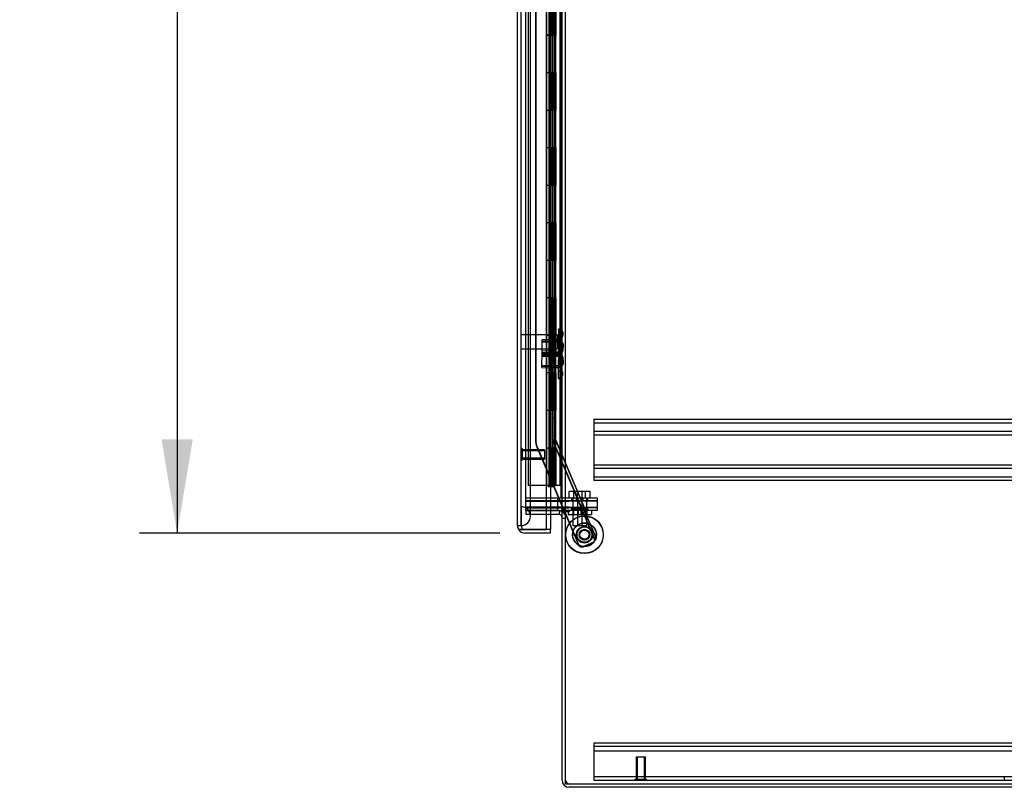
# Model space of a CAD drawing. Header units: inches. Extents: x 1 to 359, y -2 to 239.
# Tile 85 of 103: x 188 to 214, y 69 to 89. Entities that reach past the tile are written whole.
import ezdxf
from ezdxf.enums import TextEntityAlignment as Align
from ezdxf.lldxf.tags import DXFTag

# ---------------------------------------------------------------- set-up
doc = ezdxf.new("R2010")
doc.units = ezdxf.units.IN
doc.header["$MEASUREMENT"] = 0
for name, color, linetype in [('COM42890-3', 7, 'Continuous'), ('COM53964-2', 7, 'Continuous'), ('COM54746-60', 7, 'Continuous'), ('COM70098', 7, 'Continuous'), ('COM70220', 7, 'Continuous'), ('COM70739-9', 7, 'Continuous'), ('COM70839-3', 7, 'Continuous'), ('COM71196-8', 7, 'Continuous'), ('COM71197-1', 7, 'Continuous'), ('COM71303-3', 7, 'Continuous'), ('Default', 7, 'Continuous'), ('GSK87756', 7, 'Continuous'), ('NTS18147', 7, 'Continuous'), ('NTS86070', 7, 'Continuous'), ('ROL87452', 7, 'Continuous'), ('RVT17786', 7, 'Continuous'), ('SCC180005', 7, 'Continuous'), ('STD26122', 7, 'Continuous'), ('STD26258', 7, 'Continuous'), ('WAF25376', 7, 'Continuous'), ('WAM30038', 7, 'Continuous')]:
    doc.layers.add(name, color=color, linetype=linetype)
doc.styles.add('SEACAD_Times_New_Roman', font='times.ttf')
tags = doc.linetypes.add('HIDDEN2', pattern=[0.1875, 0.125, -0.0625]).pattern_tags.tags
tags[6:7] = [DXFTag(74, 4), DXFTag(75, 0), DXFTag(340, '0'), DXFTag(46, 0.0), DXFTag(50, 0.0), DXFTag(44, 0.0), DXFTag(45, 0.0)]
tags[4:5] = [DXFTag(74, 4), DXFTag(75, 0), DXFTag(340, '0'), DXFTag(46, 0.0), DXFTag(50, 0.0), DXFTag(44, 0.0), DXFTag(45, 0.0)]
doc.dimstyles.new('HAMMOND_(STH_-_540x360)', dxfattribs={"dimtxt": 2, "dimasz": 2.5, "dimexe": 1, "dimexo": 1, "dimgap": 0.5, "dimtad": 0, "dimtih": 1, "dimtoh": 1, "dimzin": 0, "dimdsep": 46, "dimtxsty": 'SEACAD_Times_New_Roman', "dimblk1": '_SE_FILLED', "dimblk2": '_SE_FILLED', "dimsah": 1, "dimcen": 1, "dimadec": 0, "dimazin": 0, "dimtfac": 0.8, "dimtofl": 0, "dimtmove": 0, "dimatfit": 3, "dimfxl": 1, "dimtolj": 1, "dimtzin": 0, "dimarcsym": 0})

# ---------------------------------------------------------------- blocks, each defined once
blk = doc.blocks.new('SE4')
at = {"layer": 'COM42890-3', "color": 7, "linetype": 'HIDDEN2'}
for p, q in [((203.158, 69.764), (203.158, 69.626)), ((203.158, 69.764), (225.533, 69.764)), ((203.158, 69.669), (225.533, 69.669)), ((203.158, 69.626), (203.158, 68.902)), ((203.158, 69.543), (225.533, 69.543)), ((203.158, 68.902), (203.158, 68.764)), ((203.158, 68.859), (225.533, 68.859)), ((203.158, 68.764), (204.255, 68.764)), ((204.567, 68.764), (224.125, 68.764)), ((214.096, 68.859), (214.096, 68.764))]:
    blk.add_line(p, q, dxfattribs=at)
at = {"layer": 'COM53964-2', "color": 7, "linetype": 'HIDDEN2'}
for p, q in [((203.159, 78.383), (203.159, 78.245)), ((203.159, 78.383), (225.534, 78.383)), ((203.159, 78.288), (225.534, 78.288)), ((203.159, 78.245), (203.159, 76.896)), ((203.159, 78.064), (225.534, 78.064)), ((203.159, 77.969), (225.534, 77.969)), ((203.159, 77.172), (225.534, 77.172)), ((203.159, 77.077), (225.534, 77.077)), ((203.159, 76.896), (203.159, 76.758)), ((203.159, 76.853), (225.534, 76.853)), ((203.159, 76.758), (225.534, 76.758))]:
    blk.add_line(p, q, dxfattribs=at)
at = {"layer": 'COM54746-60', "color": 7, "linetype": 'HIDDEN2'}
for p, q in [((201.413, 136.618), (201.413, 76.618)), ((202.254, 136.618), (202.254, 76.618)), ((201.968, 135.618), (201.968, 76.618)), ((202.068, 76.618), (202.068, 135.618)), ((201.963, 89.618), (201.963, 88.617)), ((202.007, 89.618), (202.007, 88.617)), ((202.013, 89.618), (202.013, 88.617)), ((202.018, 88.618), (202.018, 89.618)), ((202.059, 88.618), (202.059, 89.618)), ((202.073, 88.617), (202.073, 89.618)), ((202.104, 88.618), (202.104, 89.618)), ((202.153, 88.618), (202.153, 89.618)), ((201.963, 88.619), (201.901, 88.619)), ((201.963, 88.619), (202.007, 88.619)), ((201.963, 88.618), (201.963, 87.618)), ((202.135, 88.619), (202.007, 88.619)), ((202.007, 87.618), (202.007, 88.617)), ((202.013, 87.618), (202.013, 88.617)), ((202.018, 88.618), (202.018, 87.618)), ((202.059, 88.618), (202.059, 87.618)), ((202.073, 87.618), (202.073, 88.617)), ((202.135, 88.617), (202.135, 88.618)), ((202.135, 87.618), (202.135, 88.617)), ((202.144, 88.618), (202.144, 87.618)), ((202.153, 88.618), (202.148, 88.618)), ((202.148, 87.618), (202.148, 88.618)), ((202.153, 87.618), (202.153, 88.618)), ((201.963, 87.618), (201.963, 86.617)), ((202.007, 87.618), (202.007, 86.617)), ((202.013, 87.618), (202.013, 86.617)), ((202.018, 86.618), (202.018, 87.618)), ((202.059, 86.618), (202.059, 87.618)), ((202.073, 86.617), (202.073, 87.618)), ((202.104, 86.618), (202.104, 87.618)), ((202.153, 87.618), (202.148, 87.618)), ((202.153, 86.618), (202.153, 87.618)), ((201.963, 86.619), (201.901, 86.619)), ((201.963, 86.619), (202.007, 86.619)), ((201.963, 86.618), (201.963, 85.618)), ((202.135, 86.619), (202.007, 86.619)), ((202.007, 85.618), (202.007, 86.617)), ((202.013, 85.618), (202.013, 86.617)), ((202.018, 86.618), (202.018, 85.618)), ((202.059, 86.618), (202.059, 85.618)), ((202.073, 85.618), (202.073, 86.617)), ((202.135, 86.617), (202.135, 86.618)), ((202.135, 85.618), (202.135, 86.617)), ((202.144, 86.618), (202.144, 85.618)), ((202.153, 86.618), (202.148, 86.618)), ((202.148, 85.618), (202.148, 86.618)), ((202.153, 85.618), (202.153, 86.618)), ((202.316, 85.77), (202.254, 85.77)), ((201.963, 85.618), (201.963, 84.617)), ((202.007, 85.618), (202.007, 84.617)), ((202.013, 85.618), (202.013, 84.617)), ((202.018, 84.618), (202.018, 85.618)), ((202.059, 84.618), (202.059, 85.618)), ((202.073, 84.617), (202.073, 85.618)), ((202.104, 84.618), (202.104, 85.618)), ((202.153, 85.618), (202.148, 85.618)), ((202.153, 84.618), (202.153, 85.618)), ((202.254, 85.466), (202.316, 85.466)), ((201.963, 84.619), (201.901, 84.619)), ((201.963, 84.619), (202.007, 84.619)), ((201.963, 84.618), (201.963, 83.618)), ((202.135, 84.619), (202.007, 84.619)), ((202.007, 83.618), (202.007, 84.617)), ((202.013, 83.618), (202.013, 84.617)), ((202.018, 84.618), (202.018, 83.618)), ((202.059, 84.618), (202.059, 83.618)), ((202.073, 83.618), (202.073, 84.617)), ((202.135, 84.617), (202.135, 84.618)), ((202.135, 83.618), (202.135, 84.617)), ((202.144, 84.618), (202.144, 83.618)), ((202.153, 84.618), (202.148, 84.618)), ((202.148, 83.618), (202.148, 84.618)), ((202.153, 83.618), (202.153, 84.618)), ((201.963, 83.618), (201.963, 82.617)), ((202.007, 83.618), (202.007, 82.617)), ((202.013, 83.618), (202.013, 82.617)), ((202.018, 82.618), (202.018, 83.618)), ((202.059, 82.618), (202.059, 83.618)), ((202.073, 82.617), (202.073, 83.618)), ((202.104, 82.618), (202.104, 83.618)), ((202.153, 83.618), (202.148, 83.618)), ((202.153, 82.618), (202.153, 83.618)), ((201.963, 82.619), (201.901, 82.619)), ((201.963, 82.619), (202.007, 82.619)), ((201.963, 82.618), (201.963, 81.618)), ((202.135, 82.619), (202.007, 82.619)), ((202.007, 81.618), (202.007, 82.617)), ((202.013, 81.618), (202.013, 82.617)), ((202.018, 82.618), (202.018, 81.618)), ((202.059, 82.618), (202.059, 81.618)), ((202.073, 81.618), (202.073, 82.617)), ((202.135, 82.617), (202.135, 82.618)), ((202.135, 81.618), (202.135, 82.617)), ((202.144, 82.618), (202.144, 81.618)), ((202.153, 82.618), (202.148, 82.618)), ((202.148, 81.618), (202.148, 82.618)), ((202.153, 81.618), (202.153, 82.618)), ((201.963, 81.618), (201.963, 80.617)), ((202.007, 81.618), (202.007, 80.617)), ((202.013, 81.618), (202.013, 80.617)), ((202.018, 80.618), (202.018, 81.618)), ((202.059, 80.618), (202.059, 81.618)), ((202.073, 80.617), (202.073, 81.618)), ((202.104, 80.618), (202.104, 81.618)), ((202.153, 81.618), (202.148, 81.618)), ((202.153, 80.618), (202.153, 81.618)), ((201.963, 80.619), (201.901, 80.619)), ((201.963, 80.619), (202.007, 80.619)), ((201.963, 80.618), (201.963, 79.618)), ((202.135, 80.619), (202.007, 80.619)), ((202.007, 79.618), (202.007, 80.617)), ((202.013, 79.618), (202.013, 80.617)), ((202.018, 80.618), (202.018, 79.618)), ((202.059, 80.618), (202.059, 79.618)), ((202.073, 79.618), (202.073, 80.617)), ((202.135, 80.617), (202.135, 80.618)), ((202.135, 79.618), (202.135, 80.617)), ((202.144, 80.618), (202.144, 79.618)), ((202.153, 80.618), (202.148, 80.618)), ((202.148, 79.618), (202.148, 80.618)), ((202.153, 79.618), (202.153, 80.618)), ((202.316, 79.77), (202.254, 79.77)), ((201.963, 79.618), (201.963, 78.617)), ((202.007, 79.618), (202.007, 78.617)), ((202.013, 79.618), (202.013, 78.617)), ((202.018, 78.618), (202.018, 79.618)), ((202.059, 78.618), (202.059, 79.618)), ((202.073, 78.617), (202.073, 79.618)), ((202.104, 78.618), (202.104, 79.618)), ((202.153, 79.618), (202.148, 79.618)), ((202.153, 78.618), (202.153, 79.618)), ((202.254, 79.466), (202.316, 79.466)), ((201.963, 78.619), (201.901, 78.619)), ((201.963, 78.619), (202.007, 78.619)), ((201.963, 78.618), (201.963, 77.618)), ((202.135, 78.619), (202.007, 78.619)), ((202.007, 77.618), (202.007, 78.617)), ((202.013, 77.618), (202.013, 78.617)), ((202.018, 78.618), (202.018, 77.618)), ((202.059, 78.618), (202.059, 77.618)), ((202.073, 77.618), (202.073, 78.617)), ((202.135, 78.617), (202.135, 78.618)), ((202.135, 77.618), (202.135, 78.617)), ((202.144, 78.618), (202.144, 77.618)), ((202.153, 78.618), (202.148, 78.618)), ((202.148, 77.618), (202.148, 78.618)), ((202.153, 77.618), (202.153, 78.618)), ((201.901, 77.618), (201.963, 77.618)), ((201.963, 77.618), (201.963, 76.618)), ((202.007, 77.618), (201.963, 77.618)), ((202.007, 77.618), (202.007, 76.618)), ((202.007, 77.618), (202.135, 77.618)), ((202.013, 77.618), (202.013, 76.618)), ((202.018, 76.618), (202.018, 77.618)), ((202.059, 76.618), (202.059, 77.618)), ((202.073, 76.618), (202.073, 77.618)), ((202.104, 76.618), (202.104, 77.618)), ((202.153, 77.618), (202.148, 77.618)), ((202.153, 76.618), (202.153, 77.618)), ((201.899, 76.618), (201.413, 76.618)), ((202.135, 76.618), (202.144, 76.618))]:
    blk.add_line(p, q, dxfattribs=at)
at = {"layer": 'COM54746-60', "color": 7, "linetype": 'Continuous'}
for p, q in [((201.901, 89.618), (201.901, 88.617)), ((202.135, 88.618), (202.135, 89.618)), ((202.144, 88.618), (202.144, 89.618)), ((202.148, 89.618), (202.148, 88.618)), ((202.104, 88.618), (201.901, 88.618)), ((201.901, 88.618), (201.901, 87.618)), ((202.135, 88.617), (201.901, 88.617)), ((202.104, 88.618), (202.104, 87.618)), ((202.148, 88.618), (202.104, 88.618)), ((201.901, 87.618), (201.901, 86.617)), ((202.104, 87.618), (201.901, 87.618)), ((202.104, 87.618), (201.901, 87.618)), ((202.148, 87.618), (202.104, 87.618)), ((202.135, 86.618), (202.135, 87.618)), ((202.144, 86.618), (202.144, 87.618)), ((202.148, 87.618), (202.148, 86.618)), ((202.104, 86.618), (201.901, 86.618)), ((201.901, 86.618), (201.901, 85.618)), ((202.135, 86.617), (201.901, 86.617)), ((202.104, 86.618), (202.104, 85.618)), ((202.148, 86.618), (202.104, 86.618)), ((201.901, 85.618), (201.901, 84.617)), ((202.104, 85.618), (201.901, 85.618)), ((202.104, 85.618), (201.901, 85.618)), ((202.148, 85.618), (202.104, 85.618)), ((202.135, 84.618), (202.135, 85.618)), ((202.144, 84.618), (202.144, 85.618)), ((202.148, 85.618), (202.148, 84.618)), ((202.104, 84.618), (201.901, 84.618)), ((201.901, 84.618), (201.901, 83.618)), ((202.135, 84.617), (201.901, 84.617)), ((202.104, 84.618), (202.104, 83.618)), ((202.148, 84.618), (202.104, 84.618)), ((201.901, 83.618), (201.901, 82.617)), ((202.104, 83.618), (201.901, 83.618)), ((202.104, 83.618), (201.901, 83.618)), ((202.148, 83.618), (202.104, 83.618)), ((202.135, 82.618), (202.135, 83.618)), ((202.144, 82.618), (202.144, 83.618)), ((202.148, 83.618), (202.148, 82.618)), ((202.104, 82.618), (201.901, 82.618)), ((201.901, 82.618), (201.901, 81.618)), ((202.135, 82.617), (201.901, 82.617)), ((202.104, 82.618), (202.104, 81.618)), ((202.148, 82.618), (202.104, 82.618)), ((201.901, 81.618), (201.901, 80.617)), ((202.104, 81.618), (201.901, 81.618)), ((202.104, 81.618), (201.901, 81.618)), ((202.148, 81.618), (202.104, 81.618)), ((202.135, 80.618), (202.135, 81.618)), ((202.144, 80.618), (202.144, 81.618)), ((202.148, 81.618), (202.148, 80.618)), ((202.104, 80.618), (201.901, 80.618)), ((201.901, 80.618), (201.901, 79.618)), ((202.135, 80.617), (201.901, 80.617)), ((202.104, 80.618), (202.104, 79.618)), ((202.148, 80.618), (202.104, 80.618)), ((201.901, 79.618), (201.901, 78.617)), ((202.104, 79.618), (201.901, 79.618)), ((202.104, 79.618), (201.901, 79.618)), ((202.148, 79.618), (202.104, 79.618)), ((202.135, 78.618), (202.135, 79.618)), ((202.144, 78.618), (202.144, 79.618)), ((202.148, 79.618), (202.148, 78.618)), ((202.104, 78.618), (201.901, 78.618)), ((201.901, 78.618), (201.901, 77.618)), ((202.135, 78.617), (201.901, 78.617)), ((202.104, 78.618), (202.104, 77.618)), ((202.148, 78.618), (202.104, 78.618)), ((201.901, 77.618), (201.901, 76.618)), ((202.104, 77.618), (201.901, 77.618)), ((202.104, 77.618), (201.901, 77.618)), ((202.148, 77.618), (202.104, 77.618)), ((202.135, 76.618), (202.135, 77.618)), ((202.144, 76.618), (202.144, 77.618)), ((202.148, 77.618), (202.148, 76.618)), ((201.901, 76.618), (201.899, 76.618)), ((202.135, 76.618), (201.901, 76.618)), ((201.955, 76.583), (201.955, 76.609)), ((201.955, 76.609), (202.005, 76.609)), ((201.968, 76.618), (201.968, 76.609)), ((202.03, 76.609), (202.005, 76.609)), ((202.03, 76.609), (202.08, 76.609)), ((202.068, 76.609), (202.068, 76.618)), ((202.08, 76.609), (202.08, 76.583)), ((202.148, 76.618), (202.144, 76.618)), ((202.316, 76.618), (202.148, 76.618)), ((202.005, 76.583), (201.955, 76.583)), ((202.03, 76.583), (202.005, 76.583)), ((202.08, 76.583), (202.03, 76.583))]:
    blk.add_line(p, q, dxfattribs=at)
at = {"layer": 'COM70098', "color": 7, "linetype": 'HIDDEN2'}
for p, q in [((201.349, 76.294), (202.498, 76.294)), ((201.349, 76.199), (202.498, 76.199)), ((202.206, 76.199), (202.206, 76.294)), ((202.498, 76.294), (203.248, 76.294)), ((203.248, 76.199), (202.498, 76.199)), ((202.568, 76.294), (202.568, 76.199)), ((202.693, 76.294), (202.693, 76.199)), ((202.88, 76.199), (202.88, 76.294)), ((203.005, 76.199), (203.005, 76.294)), ((203.248, 76.294), (203.248, 76.199)), ((202.498, 76.044), (201.349, 76.044)), ((202.206, 75.949), (202.206, 76.044)), ((202.498, 76.044), (203.248, 76.044)), ((203.248, 75.949), (202.498, 75.949)), ((202.568, 76.044), (202.568, 75.949)), ((202.693, 76.044), (202.693, 75.949)), ((202.88, 75.949), (202.88, 76.044)), ((203.005, 75.949), (203.005, 76.044)), ((203.248, 76.044), (203.248, 75.949))]:
    blk.add_line(p, q, dxfattribs=at)
at = {"layer": 'COM70220', "color": 7, "linetype": 'HIDDEN2'}
for p, q in [((201.225, 76.052), (201.225, 137.112)), ((201.226, 76.052), (201.226, 137.112)), ((201.228, 76.052), (201.228, 137.112)), ((201.474, 76.052), (201.474, 137.112)), ((201.225, 75.553), (201.225, 76.052)), ((201.225, 76.051), (201.226, 76.051)), ((201.226, 75.553), (201.226, 76.052)), ((201.226, 76.051), (201.228, 75.802)), ((201.228, 75.802), (201.228, 76.052)), ((201.474, 75.802), (201.474, 76.052)), ((201.226, 75.553), (201.225, 75.553)), ((201.228, 75.802), (201.226, 75.553))]:
    blk.add_line(p, q, dxfattribs=at)
for start, end in [(0, 90), (270, 0)]:
    blk.add_arc((201.224, 75.802), 0.25, start, end, dxfattribs=at)
at = {"layer": 'COM70739-9', "color": 7, "linetype": 'HIDDEN2'}
blk.add_line((202.286, 136.914), (202.286, 76.294), dxfattribs=at)
at = {"layer": 'COM70839-3', "color": 7, "linetype": 'HIDDEN2'}
for p, q in [((202.068, 77.846), (202.068, 105.748)), ((202.072, 77.853), (202.072, 105.756)), ((202.14, 77.846), (202.14, 105.748)), ((202.144, 77.853), (202.144, 105.756)), ((201.609, 103.488), (201.609, 77.846)), ((201.613, 103.495), (201.613, 77.853)), ((202.14, 81.415), (202.068, 81.415)), ((202.144, 81.422), (202.072, 81.422)), ((202.068, 78.415), (202.14, 78.415)), ((202.072, 78.422), (202.144, 78.422)), ((202.853, 75.974), (202.077, 77.804)), ((202.857, 75.982), (202.08, 77.811)), ((202.92, 76.003), (202.143, 77.832)), ((202.923, 76.01), (202.147, 77.839)), ((201.654, 77.624), (202.366, 75.949)), ((201.658, 77.632), (202.372, 75.949)), ((202.378, 75.919), (202.752, 75.039)), ((202.385, 75.919), (202.755, 75.047)), ((202.917, 76.025), (202.851, 75.996)), ((202.923, 76.01), (202.857, 75.982)), ((202.876, 75.893), (203.164, 75.214)), ((202.88, 75.9), (202.926, 75.92)), ((202.88, 75.9), (203.168, 75.222)), ((202.923, 75.912), (203.211, 75.234)), ((202.926, 75.92), (203.214, 75.241)), ((203.13, 75.091), (202.883, 74.986)), ((203.133, 75.098), (202.886, 74.994)), ((203.168, 75.222), (203.214, 75.241))]:
    blk.add_line(p, q, dxfattribs=at)
at = {"layer": 'COM70839-3', "color": 7, "linetype": 'Continuous'}
for p, q in [((202.366, 75.949), (202.378, 75.919)), ((202.372, 75.949), (202.385, 75.919))]:
    blk.add_line(p, q, dxfattribs=at)
at = {"layer": 'COM70839-3', "color": 7, "linetype": 'HIDDEN2'}
blk.add_circle((202.914, 75.311), 0.129, dxfattribs=at)
for centre, radius, start, end in [((202.176, 77.846), 0.567, 180, 203), ((202.18, 77.853), 0.567, 180, 203), ((202.176, 77.846), 0.108, 180, 203), ((202.18, 77.853), 0.108, 180, 203), ((202.176, 77.846), 0.036, 180, 203), ((202.18, 77.853), 0.036, 180, 203), ((202.911, 75.303), 0.129, 126.9339, 0), ((202.911, 75.303), 0.129, 0, 1.0589), ((202.844, 75.078), 0.1, 203, 293), ((202.847, 75.086), 0.1, 203, 293), ((203.09, 75.183), 0.1, 293, 326.4013), ((203.094, 75.19), 0.1, 293, 326.4013), ((203.063, 75.166), 0.119, 344.677, 27.725)]:
    blk.add_arc(centre, radius, start, end, dxfattribs=at)
for points, knots in [([(202.88, 75.9), (202.879, 75.901), (202.879, 75.903), (202.878, 75.904), (202.878, 75.904), (202.878, 75.905), (202.878, 75.905), (202.877, 75.908), (202.876, 75.91), (202.874, 75.916), (202.873, 75.92), (202.869, 75.931), (202.867, 75.939), (202.862, 75.961), (202.86, 75.974), (202.857, 75.982)], [0, 0, 0, 0, 0.03125, 0.03125, 0.046875, 0.046875, 0.0625, 0.0625, 0.125, 0.125, 0.25, 0.25, 0.5, 0.5, 1, 1, 1, 1]), ([(202.926, 75.92), (202.925, 75.922), (202.924, 75.926), (202.922, 75.932), (202.921, 75.938), (202.919, 75.951), (202.92, 75.967), (202.922, 75.98), (202.923, 75.988), (202.924, 75.994), (202.925, 76), (202.924, 76.006), (202.924, 76.009), (202.923, 76.01)], [0, 0, 0, 0, 0.049102, 0.098523, 0.149018, 0.200844, 0.426475, 0.554365, 0.622319, 0.692911, 0.79099, 0.893216, 1, 1, 1, 1]), ([(203.214, 75.241), (203.215, 75.24), (203.215, 75.239), (203.216, 75.238), (203.216, 75.237), (203.216, 75.236), (203.216, 75.236), (203.217, 75.234), (203.218, 75.232), (203.219, 75.226), (203.22, 75.222), (203.22, 75.209), (203.22, 75.2), (203.214, 75.182), (203.209, 75.173), (203.199, 75.159), (203.195, 75.153), (203.19, 75.148), (203.189, 75.147), (203.187, 75.144), (203.185, 75.143), (203.184, 75.142), (203.183, 75.141), (203.182, 75.14), (203.182, 75.14), (203.182, 75.139), (203.181, 75.139), (203.18, 75.138), (203.179, 75.137), (203.177, 75.135)], [0, 0, 0, 0, 0.03125, 0.03125, 0.046875, 0.046875, 0.0625, 0.0625, 0.125, 0.125, 0.25, 0.25, 0.5, 0.5, 0.75, 0.75, 0.875, 0.875, 0.90625, 0.90625, 0.9375, 0.9375, 0.953125, 0.953125, 0.960938, 0.960938, 0.96875, 0.96875, 1, 1, 1, 1])]:
    blk.add_open_spline(points, degree=3, knots=knots, dxfattribs=at)
at = {"layer": 'COM71196-8', "color": 7, "linetype": 'Continuous'}
for p, q in [((201.899, 75.447), (201.899, 137.789)), ((201.129, 75.542), (201.129, 137.694)), ((202.004, 75.854), (202.004, 75.447)), ((201.154, 75.447), (201.319, 75.447)), ((201.319, 75.447), (201.154, 75.447)), ((202.004, 75.447), (201.319, 75.447)), ((201.319, 75.447), (201.899, 75.447)), ((202.004, 75.352), (201.319, 75.352)), ((202.004, 75.447), (201.899, 75.447)), ((202.004, 75.352), (202.004, 75.447))]:
    blk.add_line(p, q, dxfattribs=at)
at = {"layer": 'COM71196-8', "color": 7, "linetype": 'HIDDEN2'}
for p, q in [((201.224, 75.542), (201.224, 137.694)), ((202.004, 137.354), (202.004, 75.854)), ((201.224, 75.542), (201.129, 75.542))]:
    blk.add_line(p, q, dxfattribs=at)
at = {"layer": 'COM71196-8', "color": 7, "linetype": 'Continuous'}
for start, end in [(180, 210), (210, 270)]:
    blk.add_arc((201.319, 75.542), 0.19, start, end, dxfattribs=at)
at = {"layer": 'COM71196-8', "color": 7, "linetype": 'HIDDEN2'}
blk.add_arc((201.319, 75.542), 0.095, 180, 270, dxfattribs=at)
at = {"layer": 'COM71196-8', "color": 7, "linetype": 'Continuous'}
blk.add_ellipse((201.319, 75.542), major_axis=(0.19, 0), ratio=0.999171, start_param=3.141593, end_param=3.665191, dxfattribs=at)
at = {"layer": 'COM71196-8', "color": 7, "linetype": 'HIDDEN2'}
blk.add_ellipse((201.319, 75.542), major_axis=(0.095, 0), ratio=0.999171, start_param=3.141593, end_param=4.712389, dxfattribs=at)
at = {"layer": 'COM71197-1', "color": 7, "linetype": 'HIDDEN2'}
for p, q in [((201.349, 75.949), (201.349, 137.259)), ((202.411, 75.949), (202.411, 137.259)), ((201.899, 75.949), (201.349, 75.949))]:
    blk.add_line(p, q, dxfattribs=at)
at = {"layer": 'COM71197-1', "color": 7, "linetype": 'Continuous'}
for p, q in [((202.316, 75.949), (202.316, 137.259)), ((202.221, 75.949), (201.899, 75.949)), ((202.221, 75.949), (202.316, 75.949)), ((202.506, 75.949), (202.316, 75.949)), ((202.506, 75.919), (202.411, 75.919)), ((202.411, 68.669), (202.411, 75.919)), ((202.411, 68.669), (226.281, 68.669))]:
    blk.add_line(p, q, dxfattribs=at)
blk.add_arc((202.506, 75.934), 0.015, 270, 90, dxfattribs=at)
at = {"layer": 'COM71303-3', "color": 7, "linetype": 'HIDDEN2'}
for p, q in [((201.349, 75.949), (201.349, 75.854)), ((201.349, 75.949), (201.899, 75.949)), ((201.349, 75.854), (201.899, 75.854)), ((202.241, 75.852), (202.261, 75.945)), ((202.316, 75.744), (202.411, 75.744))]:
    blk.add_line(p, q, dxfattribs=at)
at = {"layer": 'COM71303-3', "color": 7, "linetype": 'Continuous'}
for p, q in [((201.899, 75.949), (202.221, 75.949)), ((201.899, 75.854), (202.221, 75.854)), ((202.316, 68.764), (202.316, 75.919)), ((202.411, 75.919), (202.316, 75.919)), ((226.186, 68.574), (202.506, 68.574))]:
    blk.add_line(p, q, dxfattribs=at)
for centre, radius, start, end in [((202.221, 75.759), 0.19, 57.3631, 90), ((202.221, 75.759), 0.095, 0, 90), ((202.506, 68.764), 0.19, 180, 270)]:
    blk.add_arc(centre, radius, start, end, dxfattribs=at)
at = {"layer": 'COM71303-3', "color": 7, "linetype": 'HIDDEN2'}
for centre, radius, start, end in [((202.221, 75.759), 0.19, 0, 57.3631), ((202.506, 68.764), 0.095, 180, 270)]:
    blk.add_arc(centre, radius, start, end, dxfattribs=at)
at = {"layer": 'GSK87756', "color": 7, "linetype": 'HIDDEN2'}
for p, q in [((201.349, 76.215), (202.498, 76.215)), ((202.206, 76.027), (202.206, 76.215)), ((202.498, 76.215), (203.248, 76.215)), ((202.599, 76.215), (202.599, 76.027)), ((202.724, 76.215), (202.724, 76.027)), ((202.849, 76.027), (202.849, 76.215)), ((202.974, 76.027), (202.974, 76.215)), ((203.248, 76.215), (203.248, 76.027)), ((201.349, 76.027), (202.498, 76.027)), ((203.248, 76.027), (202.498, 76.027))]:
    blk.add_line(p, q, dxfattribs=at)
at = {"layer": 'NTS18147', "color": 7, "linetype": 'HIDDEN2'}
for p, q in [((202.282, 80.784), (202.219, 80.783)), ((202.219, 80.779), (202.219, 80.783)), ((202.219, 80.779), (202.22, 80.59)), ((202.219, 80.779), (202.282, 80.779)), ((202.22, 80.59), (202.221, 80.472)), ((202.283, 80.59), (202.22, 80.59)), ((202.282, 80.784), (202.282, 80.779)), ((202.282, 80.724), (202.282, 80.779)), ((202.282, 80.724), (202.283, 80.59)), ((202.284, 80.472), (202.283, 80.59)), ((202.345, 80.63), (202.344, 80.685)), ((202.221, 80.503), (201.783, 80.501)), ((201.786, 80.061), (201.783, 80.501)), ((201.783, 80.468), (202.284, 80.471)), ((202.284, 80.44), (201.783, 80.437)), ((202.221, 80.472), (202.223, 80.095)), ((202.221, 80.472), (202.284, 80.472)), ((202.225, 80.281), (202.223, 80.164)), ((202.229, 80.47), (202.225, 80.281)), ((202.288, 80.28), (202.225, 80.281)), ((202.229, 80.47), (202.229, 80.475)), ((202.292, 80.473), (202.229, 80.475)), ((202.229, 80.47), (202.292, 80.469)), ((202.284, 80.472), (202.286, 80.095)), ((202.285, 80.162), (202.288, 80.28)), ((202.291, 80.414), (202.288, 80.28)), ((202.291, 80.414), (202.292, 80.469)), ((202.292, 80.469), (202.292, 80.473)), ((202.351, 80.318), (202.352, 80.373)), ((201.776, 79.765), (201.786, 80.205)), ((202.285, 80.13), (201.784, 80.141)), ((201.785, 80.172), (202.285, 80.161)), ((201.785, 80.124), (202.286, 80.127)), ((201.785, 80.093), (202.286, 80.096)), ((202.223, 80.195), (201.786, 80.205)), ((201.786, 80.061), (202.223, 80.063)), ((202.223, 80.164), (202.214, 79.786)), ((202.223, 80.164), (202.285, 80.162)), ((202.223, 80.095), (202.224, 79.977)), ((202.286, 80.095), (202.223, 80.095)), ((202.285, 80.162), (202.277, 79.785)), ((202.287, 79.977), (202.286, 80.095)), ((201.776, 79.765), (202.213, 79.755)), ((201.777, 79.828), (202.278, 79.817)), ((201.777, 79.797), (202.277, 79.786)), ((202.214, 79.786), (202.212, 79.668)), ((202.277, 79.785), (202.214, 79.786)), ((202.224, 79.977), (202.225, 79.788)), ((202.224, 79.977), (202.287, 79.977)), ((202.225, 79.788), (202.225, 79.783)), ((202.288, 79.788), (202.225, 79.788)), ((202.225, 79.783), (202.288, 79.784)), ((202.275, 79.667), (202.277, 79.785)), ((202.287, 79.977), (202.287, 79.843)), ((202.287, 79.843), (202.288, 79.788)), ((202.288, 79.784), (202.288, 79.788)), ((202.349, 79.883), (202.349, 79.938)), ((202.212, 79.668), (202.207, 79.48)), ((202.207, 79.48), (202.207, 79.475)), ((202.27, 79.478), (202.207, 79.48)), ((202.207, 79.475), (202.27, 79.474)), ((202.212, 79.668), (202.275, 79.667)), ((202.272, 79.533), (202.27, 79.478)), ((202.27, 79.478), (202.27, 79.474)), ((202.275, 79.667), (202.272, 79.533)), ((202.334, 79.571), (202.336, 79.626))]:
    blk.add_line(p, q, dxfattribs=at)
for centre, start, end in [((202.028, 80.282), 323.9714, 36.7038), ((202.025, 79.979), 322.3687, 35.1011)]:
    blk.add_arc(centre, 0.318, start, end, dxfattribs=at)
for centre, major_axis in [((202.026, 80.683), (-0.318, -0.002)), ((202.026, 80.629), (-0.318, -0.002)), ((202.033, 80.325), (-0.318, 0.007)), ((202.034, 80.38), (-0.318, 0.007)), ((202.031, 79.936), (-0.318, -0.002)), ((202.031, 79.881), (-0.318, -0.002)), ((202.016, 79.578), (-0.318, 0.007)), ((202.017, 79.633), (-0.318, 0.007))]:
    blk.add_ellipse(centre, major_axis=major_axis, ratio=0.5, start_param=2.506883, end_param=3.776302, dxfattribs=at)
at = {"layer": 'NTS86070', "color": 7, "linetype": 'HIDDEN2'}
for p, q in [((202.474, 75.949), (202.474, 75.849)), ((202.474, 75.849), (202.974, 75.849)), ((202.577, 75.979), (202.577, 75.949)), ((202.86, 75.989), (202.587, 75.989)), ((202.599, 75.989), (202.599, 75.849)), ((202.599, 75.949), (202.599, 75.849)), ((202.623, 75.989), (202.623, 75.849)), ((202.702, 75.979), (202.702, 75.949)), ((202.724, 75.989), (202.724, 75.849)), ((202.748, 75.989), (202.748, 75.849)), ((202.824, 75.849), (202.824, 75.989)), ((202.849, 75.989), (202.849, 75.849)), ((202.985, 75.989), (202.86, 75.989)), ((202.87, 75.949), (202.87, 75.979)), ((202.949, 75.849), (202.949, 75.989)), ((202.974, 75.989), (202.974, 75.849)), ((202.974, 75.949), (202.974, 75.849)), ((202.974, 75.849), (203.099, 75.849)), ((202.995, 75.949), (202.995, 75.979)), ((203.099, 75.949), (203.099, 75.849))]:
    blk.add_line(p, q, dxfattribs=at)
for centre, start, end in [((202.587, 75.979), 90, 180), ((202.712, 75.979), 90, 180), ((202.985, 75.979), 0, 90)]:
    blk.add_arc(centre, 0.01, start, end, dxfattribs=at)
at = {"layer": 'ROL87452', "color": 7, "linetype": 'HIDDEN2'}
for centre, radius in [((202.911, 75.303), 0.5), ((202.914, 75.311), 0.5), ((202.914, 75.311), 0.206)]:
    blk.add_circle(centre, radius, dxfattribs=at)
for start, end in [(22.1738, 0), (0, 17.8184)]:
    blk.add_arc((202.911, 75.303), 0.206, start, end, dxfattribs=at)
at = {"layer": 'RVT17786', "color": 7, "linetype": 'HIDDEN2'}
for centre, radius in [((202.911, 75.303), 0.217), ((202.914, 75.311), 0.217), ((202.911, 75.303), 0.125), ((202.914, 75.311), 0.125)]:
    blk.add_circle(centre, radius, dxfattribs=at)
at = {"layer": 'SCC180005', "color": 7, "linetype": 'HIDDEN2'}
for p, q in [((202.508, 76.468), (202.724, 76.468)), ((202.508, 76.294), (202.508, 76.468)), ((202.633, 76.294), (202.633, 76.468)), ((202.724, 76.468), (202.94, 76.468)), ((202.724, 76.294), (202.724, 76.468)), ((202.849, 76.294), (202.849, 76.468)), ((202.94, 76.294), (202.94, 76.468)), ((202.94, 76.468), (203.065, 76.468)), ((203.065, 76.294), (203.065, 76.468)), ((202.601, 76.294), (202.601, 75.544)), ((202.726, 76.294), (202.726, 75.544)), ((202.847, 75.544), (202.847, 76.294)), ((202.972, 75.544), (202.972, 76.294)), ((202.847, 75.544), (202.601, 75.544)), ((202.972, 75.544), (202.849, 75.544))]:
    blk.add_line(p, q, dxfattribs=at)
at = {"layer": 'STD26122', "color": 7, "linetype": 'HIDDEN2'}
for p, q in [((202.189, 80.632), (201.224, 80.632)), ((202.189, 80.632), (202.189, 80.262)), ((202.224, 80.597), (202.189, 80.632)), ((202.224, 80.297), (202.224, 80.597)), ((201.224, 80.262), (202.189, 80.262)), ((202.189, 80.262), (202.224, 80.297))]:
    blk.add_line(p, q, dxfattribs=at)
at = {"layer": 'STD26258', "color": 7, "linetype": 'HIDDEN2'}
for p, q in [((201.255, 77.603), (201.224, 77.603)), ((201.255, 77.603), (201.255, 77.291)), ((201.849, 77.572), (201.255, 77.572)), ((201.849, 77.541), (201.255, 77.541)), ((201.849, 77.572), (201.849, 77.322)), ((201.224, 77.291), (201.255, 77.291)), ((201.849, 77.352), (201.255, 77.352)), ((201.255, 77.322), (201.849, 77.322)), ((204.286, 69.389), (204.536, 69.389)), ((204.286, 69.389), (204.286, 68.795)), ((204.316, 69.389), (204.316, 68.795)), ((204.505, 69.389), (204.505, 68.795)), ((204.536, 68.795), (204.536, 69.389)), ((204.255, 68.795), (204.567, 68.795)), ((204.255, 68.795), (204.255, 68.764)), ((204.255, 68.764), (204.567, 68.764)), ((204.567, 68.764), (204.567, 68.795))]:
    blk.add_line(p, q, dxfattribs=at)
at = {"layer": 'WAF25376', "color": 7, "linetype": 'HIDDEN2'}
for centre, radius in [((202.911, 75.303), 0.315), ((202.914, 75.311), 0.315), ((202.911, 75.303), 0.14), ((202.914, 75.311), 0.14)]:
    blk.add_circle(centre, radius, dxfattribs=at)
at = {"layer": 'WAM30038', "color": 7, "linetype": 'HIDDEN2'}
for p, q in [((202.046, 80.657), (202.05, 79.907)), ((202.07, 80.657), (202.046, 80.657)), ((202.07, 80.568), (202.046, 80.568)), ((202.07, 80.657), (202.074, 79.907)), ((201.983, 80.456), (201.983, 80.51)), ((201.983, 80.51), (201.983, 80.456)), ((201.999, 80.492), (201.983, 80.51)), ((202.028, 80.484), (201.983, 80.456)), ((201.983, 80.456), (202.028, 80.484)), ((201.983, 80.431), (202.028, 80.459)), ((202.028, 80.459), (201.983, 80.431)), ((201.983, 80.456), (201.999, 80.443)), ((201.999, 80.443), (201.983, 80.456)), ((201.984, 80.299), (201.983, 80.431)), ((201.999, 80.418), (201.983, 80.431)), ((201.983, 80.431), (201.984, 80.299)), ((201.983, 80.431), (201.999, 80.418)), ((202.029, 80.3), (201.984, 80.299)), ((201.984, 80.264), (202.029, 80.265)), ((201.985, 80.133), (201.984, 80.264)), ((201.984, 80.264), (201.985, 80.133)), ((201.999, 80.443), (201.999, 80.492)), ((201.999, 80.492), (201.999, 80.443)), ((201.999, 80.443), (202.064, 80.484)), ((202.064, 80.484), (201.999, 80.443)), ((202.064, 80.46), (201.999, 80.418)), ((201.999, 80.418), (202.064, 80.46)), ((202, 80.299), (201.999, 80.418)), ((201.999, 80.418), (202, 80.299)), ((202.001, 80.146), (202, 80.264)), ((202, 80.264), (202.001, 80.146)), ((202.029, 80.3), (202.065, 80.3)), ((202.029, 80.265), (202.065, 80.265)), ((202.053, 80.354), (202.036, 79.604)), ((202.071, 80.49), (202.041, 80.489)), ((202.075, 80.264), (202.051, 80.264)), ((202.077, 80.353), (202.053, 80.354)), ((202.077, 80.353), (202.06, 79.603)), ((201.981, 79.998), (201.984, 80.129)), ((201.984, 80.154), (201.985, 80.208)), ((202.03, 80.181), (201.984, 80.154)), ((201.984, 80.129), (202.029, 80.156)), ((201.984, 80.154), (202, 80.141)), ((201.999, 80.116), (201.984, 80.129)), ((202.001, 80.19), (201.985, 80.208)), ((201.985, 80.133), (202.001, 80.146)), ((202.001, 80.146), (201.985, 80.133)), ((202.03, 80.105), (201.985, 80.133)), ((201.985, 80.133), (202.03, 80.105)), ((202.001, 80.121), (201.985, 80.108)), ((201.985, 80.108), (202.001, 80.121)), ((201.985, 80.054), (201.985, 80.108)), ((201.985, 80.108), (202.03, 80.08)), ((201.985, 80.108), (201.985, 80.054)), ((202.03, 80.08), (201.985, 80.108)), ((201.985, 80.054), (202.001, 80.072)), ((201.997, 79.997), (201.999, 80.116)), ((202.065, 80.156), (201.999, 80.116)), ((202, 80.141), (202.001, 80.19)), ((202, 80.141), (202.066, 80.18)), ((202.001, 80.146), (202.066, 80.105)), ((202.066, 80.105), (202.001, 80.146)), ((202.001, 80.072), (202.001, 80.121)), ((202.066, 80.08), (202.001, 80.121)), ((202.001, 80.121), (202.001, 80.072)), ((202.001, 80.121), (202.066, 80.08)), ((202.073, 80.185), (202.043, 80.186)), ((202.043, 80.075), (202.073, 80.075)), ((202.043, 80.075), (202.043, 80.075)), ((201.975, 79.752), (201.977, 79.806)), ((201.975, 79.752), (201.992, 79.77)), ((201.977, 79.831), (201.98, 79.963)), ((201.977, 79.831), (201.993, 79.844)), ((202.021, 79.802), (201.977, 79.831)), ((201.993, 79.819), (201.977, 79.806)), ((201.977, 79.806), (202.021, 79.777)), ((201.98, 79.963), (202.025, 79.962)), ((202.026, 79.997), (201.981, 79.998)), ((201.992, 79.77), (201.993, 79.819)), ((201.993, 79.844), (201.996, 79.962)), ((201.993, 79.844), (202.058, 79.801)), ((202.057, 79.776), (201.993, 79.819)), ((202.025, 79.962), (202.061, 79.961)), ((202.026, 79.997), (202.062, 79.996)), ((202.034, 79.772), (202.064, 79.771)), ((202.034, 79.772), (202.034, 79.772)), ((202.05, 79.997), (202.074, 79.997)), ((202.05, 79.907), (202.074, 79.907)), ((202.036, 79.604), (202.06, 79.603)), ((202.038, 79.693), (202.062, 79.693))]:
    blk.add_line(p, q, dxfattribs=at)
for centre, radius, start, end in [((201.458, 81.182), 0.85, 312.0434, 313.7869), ((201.455, 81.185), 0.854, 312.0475, 312.8406), ((201.455, 81.185), 0.854, 313.7503, 313.7828), ((202.03, 80.282), 0.0181, 2.1094, 93.4106), ((202.03, 80.283), 0.0182, 267.4985, 358.3318), ((201.48, 80.894), 0.85, 310.4408, 312.1842), ((201.477, 80.897), 0.854, 310.4448, 312.1802), ((201.466, 79.373), 0.854, 46.8923, 48.6277), ((202.026, 79.98), 0.0182, 265.8958, 356.7292), ((202.026, 79.979), 0.0181, 0.5068, 91.8079), ((201.437, 79.086), 0.854, 45.2897, 47.025)]:
    blk.add_arc(centre, radius, start, end, dxfattribs=at)
for points, knots in [([(201.983, 80.51), (201.995, 80.522), (202.008, 80.533), (202.021, 80.545), (202.023, 80.547), (202.025, 80.549), (202.027, 80.55)], [0, 0, 0, 0, 0.858552, 0.858552, 0.858552, 1, 1, 1, 1]), ([(202.063, 80.551), (202.062, 80.549), (202.06, 80.548), (202.059, 80.546), (202.039, 80.528), (202.019, 80.51), (201.999, 80.492)], [0, 0, 0, 0, 0.073129, 0.073129, 0.073129, 1, 1, 1, 1]), ([(202.041, 80.489), (202.041, 80.489), (202.04, 80.489), (202.036, 80.489), (202.032, 80.487), (202.028, 80.484)], [0.4389304, 0.4389304, 0.4389304, 0.4389304, 0.5, 0.5, 1, 1, 1, 1]), ([(202.028, 80.459), (202.03, 80.461), (202.032, 80.462), (202.036, 80.466), (202.038, 80.468), (202.042, 80.472), (202.043, 80.475), (202.046, 80.48), (202.047, 80.482), (202.047, 80.484)], [0, 0, 0, 0, 0.25, 0.25, 0.5, 0.5, 0.75, 0.75, 1, 1, 1, 1]), ([(201.985, 80.208), (201.999, 80.22), (202.012, 80.231), (202.025, 80.242), (202.027, 80.244), (202.029, 80.246), (202.031, 80.247)], [0, 0, 0, 0, 0.858552, 0.858552, 0.858552, 1, 1, 1, 1]), ([(202.03, 80.014), (202.028, 80.016), (202.026, 80.018), (202.024, 80.02), (202.011, 80.031), (201.998, 80.042), (201.985, 80.054)], [0, 0, 0, 0, 0.141448, 0.141448, 0.141448, 1, 1, 1, 1]), ([(202.067, 80.247), (202.066, 80.245), (202.064, 80.244), (202.063, 80.242), (202.042, 80.225), (202.022, 80.208), (202.001, 80.19)], [0, 0, 0, 0, 0.073129, 0.073129, 0.073129, 1, 1, 1, 1]), ([(202.001, 80.072), (202.021, 80.054), (202.041, 80.036), (202.062, 80.018), (202.063, 80.017), (202.065, 80.016), (202.066, 80.014)], [0, 0, 0, 0, 0.926871, 0.926871, 0.926871, 1, 1, 1, 1]), ([(202.029, 80.156), (202.031, 80.158), (202.034, 80.159), (202.038, 80.163), (202.04, 80.165), (202.044, 80.169), (202.045, 80.171), (202.048, 80.176), (202.049, 80.179), (202.049, 80.181)], [0, 0, 0, 0, 0.25, 0.25, 0.5, 0.5, 0.75, 0.75, 1, 1, 1, 1]), ([(202.043, 80.186), (202.043, 80.186), (202.043, 80.186), (202.038, 80.186), (202.034, 80.184), (202.03, 80.181)], [0.4389304, 0.4389304, 0.4389304, 0.4389304, 0.5, 0.5, 1, 1, 1, 1]), ([(202.049, 80.08), (202.049, 80.082), (202.048, 80.085), (202.046, 80.09), (202.044, 80.092), (202.038, 80.099), (202.034, 80.102), (202.03, 80.105)], [0, 0, 0, 0, 0.25, 0.25, 0.5, 0.5, 1, 1, 1, 1]), ([(202.03, 80.08), (202.032, 80.079), (202.034, 80.078), (202.038, 80.076), (202.04, 80.075), (202.043, 80.075), (202.043, 80.075), (202.044, 80.075)], [0, 0, 0, 0, 0.25, 0.25, 0.5, 0.5, 0.5626015, 0.5626015, 0.5626015, 0.5626015]), ([(202.019, 79.711), (202.017, 79.713), (202.015, 79.715), (202.013, 79.717), (202.001, 79.728), (201.988, 79.74), (201.975, 79.752)], [0, 0, 0, 0, 0.141448, 0.141448, 0.141448, 1, 1, 1, 1]), ([(201.992, 79.77), (202.011, 79.751), (202.031, 79.733), (202.051, 79.715), (202.052, 79.713), (202.054, 79.712), (202.056, 79.71)], [0, 0, 0, 0, 0.926871, 0.926871, 0.926871, 1, 1, 1, 1]), ([(202.04, 79.777), (202.04, 79.779), (202.039, 79.781), (202.037, 79.786), (202.035, 79.789), (202.03, 79.795), (202.026, 79.799), (202.021, 79.802)], [0, 0, 0, 0, 0.25, 0.25, 0.5, 0.5, 1, 1, 1, 1]), ([(202.021, 79.777), (202.023, 79.776), (202.025, 79.775), (202.029, 79.773), (202.031, 79.772), (202.033, 79.772), (202.034, 79.772), (202.034, 79.772)], [0, 0, 0, 0, 0.25, 0.25, 0.5, 0.5, 0.5626015, 0.5626015, 0.5626015, 0.5626015])]:
    blk.add_open_spline(points, degree=3, knots=knots, dxfattribs=at)
blk = doc.blocks.new('DMBLK65')
at = {"layer": 'Default', "linetype": 'Continuous', "transparency": 16777216}
for points in [[(191.645, 135.384), (192.478, 135.384), (192.061, 137.884)], [(191.645, 77.852), (192.061, 75.352), (192.478, 77.852)]]:
    blk.add_hatch(color=7, dxfattribs=at).paths.add_polyline_path(points)
at = {"layer": 'Default', "color": 7, "linetype": 'Continuous', "transparency": 16777216}
for p, q in [((200.661, 137.884), (191.061, 137.884)), ((192.061, 137.884), (192.061, 108.318)), ((192.061, 101.918), (192.061, 75.352)), ((200.661, 75.352), (191.061, 75.352))]:
    blk.add_line(p, q, dxfattribs=at)
at = {"layer": 'Default', "color": 7, "linetype": 'Continuous', "transparency": 16777216, "style": 'SEACAD_Times_New_Roman'}
for s, p in [('62.53', (188.649, 107.618)), ('DOOR', (187.867, 104.618))]:
    blk.add_text(s, height=2, dxfattribs=at).set_placement(p, align=Align.TOP_LEFT)
blk = doc.blocks.new('_SE_FILLED')
at = {"color": 0}
blk.add_line((0, 0), (-1, 0), dxfattribs=at)
blk.add_solid([(0, 0), (-1, -0.1665), (-1, 0.1665), (0, 0)], dxfattribs=at)

msp = doc.modelspace()

# ---------------------------------------------------------------- block references
at = {"layer": 'Default'}
msp.add_blockref('SE4', (0, 0), dxfattribs=at)

# ---------------------------------------------------------------- dimensions: what is measured, and where the dimension line sits
at = {"layer": 'Default', "color": 7, "linetype": 'Continuous'}
dim = msp.add_linear_dim(base=(192.061, 137.884), p1=(201.661, 137.884), p2=(201.661, 75.352), angle=270, text='\\A1;<>\\PDOOR', dimstyle='HAMMOND_(STH_-_540x360)', dxfattribs=at)
dim.commit()
dim.dimension.update_dxf_attribs({"geometry": 'DMBLK65', "text_midpoint": (192.061, 106.618), "dimtype": 161})

doc.saveas('drawing.dxf')
